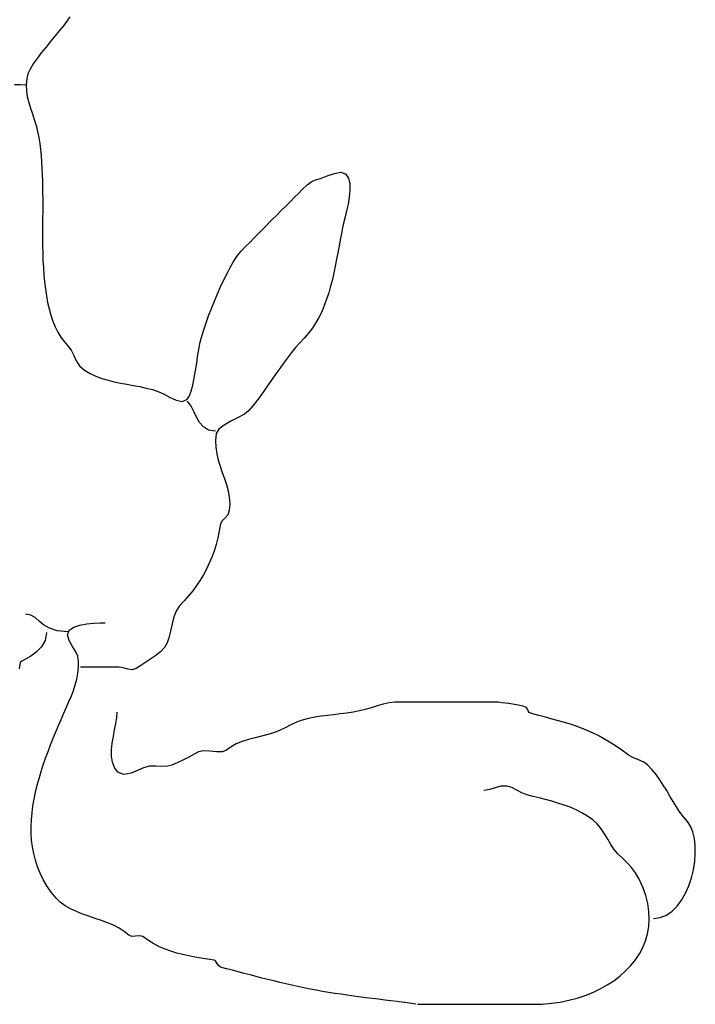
# Model space of a CAD drawing. Extents: x 0.04 to 3.37, y 0.04 to 5.73.
# Tile 2 of 5: x 1.83 to 3.37, y 0.04 to 2.27. Entities that reach past the tile are written whole.
import ezdxf

# ---------------------------------------------------------------- set-up
doc = ezdxf.new("R2010")
doc.units = 0

msp = doc.modelspace()

# ---------------------------------------------------------------- linework, layer by layer
at = {"color": 7, "linetype": 'CONTINUOUS'}
for p, q in [((1.9411, 2.2651), (1.93315, 2.25435)), ((1.9475, 2.275), (1.9411, 2.2651)), ((1.92395, 2.2428), (1.91395, 2.2307)), ((1.93315, 2.25435), (1.92395, 2.2428)), ((1.9035, 2.21825), (1.893, 2.2056)), ((1.91395, 2.2307), (1.9035, 2.21825)), ((1.8828, 2.1929), (1.8733, 2.18035)), ((1.893, 2.2056), (1.8828, 2.1929)), ((1.8649, 2.1681), (1.85795, 2.15635)), ((1.8733, 2.18035), (1.8649, 2.1681)), ((1.85285, 2.14525), (1.85, 2.135)), ((1.85795, 2.15635), (1.85285, 2.14525)), ((1.85, 2.135), (1.84865, 2.1209)), ((1.83595, 2.1202), (1.8224, 2.1205)), ((1.848, 2.12), (1.83595, 2.1202)), ((1.84865, 2.1209), (1.8492, 2.10725)), ((1.8492, 2.10725), (1.8513, 2.09385)), ((1.8513, 2.09385), (1.85445, 2.08075)), ((1.85445, 2.08075), (1.85845, 2.0677)), ((1.85845, 2.0677), (1.8628, 2.05475)), ((1.8628, 2.05475), (1.8672, 2.0417)), ((1.8672, 2.0417), (1.8713, 2.0285)), ((1.8713, 2.0285), (1.87465, 2.015)), ((1.87465, 2.015), (1.87725, 2.0014)), ((1.87725, 2.0014), (1.8794, 1.98755)), ((1.8794, 1.98755), (1.88115, 1.9736)), ((1.88115, 1.9736), (1.88255, 1.9595)), ((1.88255, 1.9595), (1.8836, 1.9453)), ((1.8836, 1.9453), (1.8844, 1.9311)), ((1.8844, 1.9311), (1.885, 1.91695)), ((2.5481, 1.91965), (2.5629, 1.9222)), ((2.5629, 1.9222), (2.57355, 1.91855)), ((1.885, 1.91695), (1.88545, 1.90285)), ((1.88545, 1.90285), (1.8858, 1.88885)), ((2.4863, 1.89345), (2.4968, 1.90145)), ((2.4968, 1.90145), (2.505, 1.905)), ((2.505, 1.905), (2.5165, 1.90805)), ((2.5165, 1.90805), (2.53175, 1.91395)), ((2.53175, 1.91395), (2.5481, 1.91965)), ((2.57355, 1.91855), (2.58, 1.9086)), ((2.58, 1.9086), (2.58305, 1.8958)), ((1.8858, 1.88885), (1.8861, 1.875)), ((2.4655, 1.8735), (2.4753, 1.8833)), ((2.4753, 1.8833), (2.4863, 1.89345)), ((2.58345, 1.88115), (2.5819, 1.8654)), ((2.58305, 1.8958), (2.58345, 1.88115)), ((1.8861, 1.875), (1.88625, 1.8617)), ((1.88625, 1.8617), (1.88625, 1.84775)), ((2.4378, 1.8456), (2.44815, 1.856)), ((2.44815, 1.856), (2.45855, 1.86645)), ((2.45855, 1.86645), (2.4655, 1.8735)), ((2.5819, 1.8654), (2.57905, 1.8496)), ((1.8862, 1.8333), (1.8861, 1.8183)), ((1.88625, 1.84775), (1.8862, 1.8333)), ((2.4173, 1.825), (2.4275, 1.83525)), ((2.4275, 1.83525), (2.4378, 1.8456)), ((2.57555, 1.83445), (2.57215, 1.821)), ((2.57905, 1.8496), (2.57555, 1.83445)), ((1.8861, 1.8183), (1.88595, 1.8029)), ((2.38695, 1.79435), (2.40715, 1.81475)), ((2.40715, 1.81475), (2.4173, 1.825)), ((2.56945, 1.81), (2.5667, 1.79695)), ((2.57215, 1.821), (2.56945, 1.81)), ((1.88595, 1.8029), (1.8859, 1.7872)), ((1.8859, 1.7872), (1.8859, 1.7712)), ((2.36675, 1.77405), (2.38695, 1.79435)), ((2.5667, 1.79695), (2.564, 1.7833)), ((1.8859, 1.7712), (1.886, 1.755)), ((2.3567, 1.7639), (2.36675, 1.77405)), ((2.5614, 1.7692), (2.55875, 1.7547)), ((2.564, 1.7833), (2.5614, 1.7692)), ((1.886, 1.755), (1.88635, 1.73865)), ((2.33095, 1.73725), (2.33645, 1.74355)), ((2.33645, 1.74355), (2.34655, 1.75375)), ((2.34655, 1.75375), (2.3567, 1.7639)), ((2.55875, 1.7547), (2.55605, 1.73985)), ((1.88635, 1.73865), (1.8869, 1.7223)), ((1.8869, 1.7223), (1.8877, 1.70595)), ((2.31845, 1.71835), (2.32495, 1.7288)), ((2.32495, 1.7288), (2.33095, 1.73725)), ((2.5532, 1.7248), (2.5502, 1.7096)), ((2.55605, 1.73985), (2.5532, 1.7248)), ((1.8877, 1.70595), (1.8888, 1.6897)), ((2.3045, 1.6928), (2.3116, 1.7063)), ((2.3116, 1.7063), (2.31845, 1.71835)), ((2.5502, 1.7096), (2.54695, 1.6943)), ((1.8888, 1.6897), (1.8903, 1.6736)), ((2.28995, 1.66265), (2.29725, 1.6782)), ((2.29725, 1.6782), (2.3045, 1.6928)), ((2.5434, 1.67905), (2.53945, 1.66385)), ((2.54695, 1.6943), (2.5434, 1.67905)), ((1.8903, 1.6736), (1.8922, 1.65775)), ((1.8922, 1.65775), (1.89455, 1.6422)), ((2.28275, 1.6465), (2.28995, 1.66265)), ((2.53945, 1.66385), (2.53515, 1.6489)), ((1.89455, 1.6422), (1.8974, 1.6271)), ((2.27575, 1.62995), (2.28275, 1.6465)), ((2.5304, 1.63415), (2.5251, 1.6198)), ((2.53515, 1.6489), (2.5304, 1.63415)), ((1.8974, 1.6271), (1.9008, 1.6124)), ((1.9008, 1.6124), (1.90475, 1.59825)), ((2.2627, 1.5967), (2.26905, 1.61325)), ((2.26905, 1.61325), (2.27575, 1.62995)), ((2.5251, 1.6198), (2.5192, 1.6059)), ((1.90475, 1.59825), (1.90935, 1.5847)), ((2.2569, 1.58055), (2.2627, 1.5967)), ((2.5127, 1.59245), (2.50555, 1.57965)), ((2.5192, 1.6059), (2.5127, 1.59245)), ((1.90935, 1.5847), (1.91465, 1.5718)), ((1.91465, 1.5718), (1.9207, 1.5597)), ((2.2473, 1.55045), (2.25175, 1.56505)), ((2.25175, 1.56505), (2.2569, 1.58055)), ((2.4976, 1.56755), (2.48885, 1.5562)), ((2.50555, 1.57965), (2.4976, 1.56755)), ((1.9207, 1.5597), (1.9275, 1.5484)), ((1.9275, 1.5484), (1.9351, 1.538)), ((2.24365, 1.537), (2.2473, 1.55045)), ((2.4793, 1.5457), (2.4694, 1.53535)), ((2.48885, 1.5562), (2.4793, 1.5457)), ((1.9351, 1.538), (1.94355, 1.52855)), ((1.94355, 1.52855), (1.95105, 1.51845)), ((2.2396, 1.5163), (2.241, 1.525)), ((2.241, 1.525), (2.24365, 1.537)), ((2.45985, 1.52445), (2.45055, 1.5131)), ((2.4694, 1.53535), (2.45985, 1.52445)), ((1.95105, 1.51845), (1.95675, 1.50675)), ((1.95675, 1.50675), (1.96245, 1.49455)), ((2.23565, 1.48905), (2.2378, 1.50395)), ((2.2378, 1.50395), (2.2396, 1.5163)), ((2.4415, 1.5014), (2.43265, 1.4894)), ((2.45055, 1.5131), (2.4415, 1.5014)), ((1.96245, 1.49455), (1.96995, 1.48295)), ((1.96995, 1.48295), (1.981, 1.473)), ((2.2331, 1.4726), (2.23565, 1.48905)), ((2.42395, 1.4772), (2.41535, 1.46485)), ((2.43265, 1.4894), (2.42395, 1.4772)), ((1.981, 1.473), (1.9939, 1.4655)), ((1.9939, 1.4655), (2.0071, 1.4594)), ((2.0071, 1.4594), (2.0207, 1.4544)), ((2.0207, 1.4544), (2.0345, 1.4503)), ((2.2267, 1.4397), (2.2301, 1.4558)), ((2.2301, 1.4558), (2.2331, 1.4726)), ((2.41535, 1.46485), (2.39815, 1.44005)), ((2.0345, 1.4503), (2.0486, 1.4469)), ((2.0486, 1.4469), (2.06285, 1.444)), ((2.06285, 1.444), (2.07725, 1.4414)), ((2.07725, 1.4414), (2.09175, 1.4388)), ((2.09175, 1.4388), (2.10635, 1.43605)), ((2.10635, 1.43605), (2.12095, 1.4329)), ((2.12095, 1.4329), (2.1355, 1.42915)), ((2.2228, 1.42535), (2.2267, 1.4397)), ((2.39815, 1.44005), (2.38955, 1.4278)), ((2.1355, 1.42915), (2.15, 1.42455)), ((2.15, 1.42455), (2.16025, 1.41965)), ((2.16025, 1.41965), (2.174, 1.4123)), ((2.174, 1.4123), (2.18895, 1.4056)), ((2.21355, 1.40645), (2.21845, 1.4139)), ((2.21845, 1.4139), (2.2228, 1.42535)), ((2.3808, 1.4157), (2.37195, 1.4039)), ((2.38955, 1.4278), (2.3808, 1.4157)), ((2.18895, 1.4056), (2.20295, 1.4026)), ((2.20295, 1.4026), (2.21355, 1.40645)), ((2.22285, 1.39205), (2.215, 1.403)), ((2.2293, 1.3795), (2.22285, 1.39205)), ((2.3629, 1.39245), (2.35355, 1.38145)), ((2.37195, 1.4039), (2.3629, 1.39245)), ((2.23545, 1.36665), (2.2293, 1.3795)), ((2.2423, 1.35455), (2.23545, 1.36665)), ((2.3295, 1.3659), (2.3132, 1.3576)), ((2.34385, 1.37385), (2.3295, 1.3659)), ((2.35355, 1.38145), (2.34385, 1.37385)), ((2.251, 1.3445), (2.2423, 1.35455)), ((2.2625, 1.33755), (2.251, 1.3445)), ((2.29765, 1.3488), (2.2857, 1.33965)), ((2.3132, 1.3576), (2.29765, 1.3488)), ((2.278, 1.335), (2.2625, 1.33755)), ((2.28, 1.33), (2.27845, 1.314)), ((2.2857, 1.33965), (2.28, 1.33)), ((2.27845, 1.314), (2.27895, 1.29865)), ((2.27895, 1.29865), (2.28115, 1.28385)), ((2.28115, 1.28385), (2.2846, 1.2695)), ((2.2846, 1.2695), (2.2889, 1.25545)), ((2.2889, 1.25545), (2.2937, 1.24155)), ((2.2937, 1.24155), (2.29855, 1.22775)), ((2.29855, 1.22775), (2.30305, 1.21385)), ((2.30305, 1.21385), (2.3068, 1.19975)), ((2.3068, 1.19975), (2.30945, 1.1853)), ((2.30945, 1.1853), (2.3105, 1.17045)), ((2.3105, 1.17045), (2.30965, 1.155)), ((2.306, 1.14515), (2.29965, 1.1377)), ((2.30965, 1.155), (2.306, 1.14515)), ((2.29, 1.125), (2.287, 1.10865)), ((2.29345, 1.13135), (2.29, 1.125)), ((2.29965, 1.1377), (2.29345, 1.13135)), ((2.287, 1.10865), (2.28345, 1.09295)), ((2.27945, 1.0778), (2.2749, 1.06315)), ((2.28345, 1.09295), (2.27945, 1.0778)), ((2.2749, 1.06315), (2.2698, 1.04905)), ((2.26415, 1.0354), (2.2579, 1.0222)), ((2.2698, 1.04905), (2.26415, 1.0354)), ((2.25105, 1.00935), (2.2436, 0.9969)), ((2.2579, 1.0222), (2.25105, 1.00935)), ((2.2355, 0.98475), (2.22675, 0.97285)), ((2.2436, 0.9969), (2.2355, 0.98475)), ((2.21735, 0.96125), (2.20725, 0.9498)), ((2.22675, 0.97285), (2.21735, 0.96125)), ((2.19645, 0.93855), (2.18955, 0.9283)), ((2.20725, 0.9498), (2.19645, 0.93855)), ((1.859, 0.9178), (1.847, 0.92)), ((1.86875, 0.91205), (1.859, 0.9178)), ((2.18955, 0.9283), (2.1841, 0.91415)), ((1.878, 0.90425), (1.86875, 0.91205)), ((1.88835, 0.89575), (1.878, 0.90425)), ((1.9015, 0.88795), (1.88835, 0.89575)), ((1.9567, 0.89025), (1.97055, 0.89485)), ((1.97055, 0.89485), (1.9863, 0.8977)), ((1.9863, 0.8977), (2.0023, 0.89925)), ((2.0023, 0.89925), (2.01675, 0.8999)), ((2.01675, 0.8999), (2.028, 0.9)), ((2.1797, 0.89795), (2.1759, 0.8815)), ((2.1841, 0.91415), (2.1797, 0.89795)), ((1.895, 0.878), (1.89175, 0.8601)), ((1.9192, 0.8822), (1.9015, 0.88795)), ((1.943, 0.88), (1.9192, 0.8822)), ((1.94285, 0.87335), (1.94645, 0.88355)), ((1.9464, 0.86045), (1.94285, 0.87335)), ((1.94645, 0.88355), (1.9567, 0.89025)), ((2.1759, 0.8815), (2.17235, 0.8666)), ((1.89175, 0.8601), (1.8833, 0.8455)), ((1.9536, 0.8468), (1.9464, 0.86045)), ((2.16855, 0.855), (2.1623, 0.84435)), ((2.17235, 0.8666), (2.16855, 0.855)), ((1.8717, 0.8339), (1.85905, 0.8249)), ((1.8833, 0.8455), (1.8717, 0.8339)), ((1.96115, 0.83435), (1.9536, 0.8468)), ((1.96565, 0.825), (1.96115, 0.83435)), ((2.15355, 0.83485), (2.1431, 0.8262)), ((2.1623, 0.84435), (2.15355, 0.83485)), ((1.835, 0.81), (1.8326, 0.7957)), ((1.83865, 0.81335), (1.835, 0.81)), ((1.84735, 0.8182), (1.83865, 0.81335)), ((1.85905, 0.8249), (1.84735, 0.8182)), ((1.96755, 0.81275), (1.96565, 0.825)), ((1.9677, 0.79975), (1.96755, 0.81275)), ((2.11995, 0.8108), (2.1087, 0.8036)), ((2.13165, 0.8183), (2.11995, 0.8108)), ((2.1431, 0.8262), (2.13165, 0.8183)), ((1.96365, 0.7728), (1.96625, 0.7863)), ((1.96625, 0.7863), (1.9677, 0.79975)), ((2.06, 0.8), (1.972, 0.8)), ((2.069, 0.79825), (2.06, 0.8)), ((2.0792, 0.795), (2.069, 0.79825)), ((2.08945, 0.7934), (2.0792, 0.795)), ((2.09855, 0.79645), (2.08945, 0.7934)), ((2.1087, 0.8036), (2.09855, 0.79645)), ((1.95585, 0.7468), (1.96005, 0.7595)), ((1.96005, 0.7595), (1.96365, 0.7728)), ((1.95125, 0.735), (1.95585, 0.7468)), ((1.9401, 0.7088), (1.9458, 0.72205)), ((1.9458, 0.72205), (1.95125, 0.735)), ((2.65855, 0.7161), (2.6449, 0.71215)), ((2.672, 0.7189), (2.65855, 0.7161)), ((2.685, 0.72), (2.672, 0.7189)), ((2.92, 0.72), (2.685, 0.72)), ((2.9288, 0.71915), (2.92, 0.72)), ((2.94425, 0.71695), (2.9288, 0.71915)), ((2.9616, 0.7141), (2.94425, 0.71695)), ((1.9283, 0.68135), (1.93425, 0.6952)), ((1.93425, 0.6952), (1.9401, 0.7088)), ((2.0542, 0.6858), (2.055, 0.698)), ((2.56145, 0.69365), (2.5469, 0.69195)), ((2.576, 0.6955), (2.56145, 0.69365)), ((2.59055, 0.69765), (2.576, 0.6955)), ((2.605, 0.70035), (2.59055, 0.69765)), ((2.61795, 0.70365), (2.605, 0.70035)), ((2.6313, 0.7078), (2.61795, 0.70365)), ((2.6449, 0.71215), (2.6313, 0.7078)), ((2.97625, 0.7111), (2.9616, 0.7141)), ((2.98355, 0.70855), (2.97625, 0.7111)), ((2.9862, 0.7047), (2.98355, 0.70855)), ((2.9879, 0.7006), (2.9862, 0.7047)), ((2.99035, 0.697), (2.9879, 0.7006)), ((2.995, 0.6945), (2.99035, 0.697)), ((3.01165, 0.6901), (2.995, 0.6945)), ((1.92225, 0.66725), (1.9283, 0.68135)), ((2.0494, 0.6577), (2.05215, 0.67225)), ((2.05215, 0.67225), (2.0542, 0.6858)), ((2.4622, 0.6747), (2.4494, 0.66865)), ((2.475, 0.6794), (2.4622, 0.6747)), ((2.4892, 0.6831), (2.475, 0.6794)), ((2.5035, 0.686), (2.4892, 0.6831)), ((2.5179, 0.6883), (2.5035, 0.686)), ((2.5324, 0.69025), (2.5179, 0.6883)), ((2.5469, 0.69195), (2.5324, 0.69025)), ((3.02735, 0.68595), (3.01165, 0.6901)), ((3.0423, 0.682), (3.02735, 0.68595)), ((3.05655, 0.67805), (3.0423, 0.682)), ((3.07025, 0.67415), (3.05655, 0.67805)), ((3.0835, 0.67005), (3.07025, 0.67415)), ((3.0964, 0.66575), (3.0835, 0.67005)), ((1.9102, 0.6383), (1.9162, 0.6529)), ((1.9162, 0.6529), (1.92225, 0.66725)), ((2.0465, 0.64255), (2.0494, 0.6577)), ((2.41, 0.6505), (2.39695, 0.64675)), ((2.42335, 0.6557), (2.41, 0.6505)), ((2.4365, 0.662), (2.42335, 0.6557)), ((2.4494, 0.66865), (2.4365, 0.662)), ((3.109, 0.66115), (3.0964, 0.66575)), ((3.12155, 0.6561), (3.109, 0.66115)), ((3.13405, 0.65055), (3.12155, 0.6561)), ((3.14665, 0.64435), (3.13405, 0.65055)), ((1.90425, 0.62355), (1.9102, 0.6383)), ((2.04245, 0.6121), (2.044, 0.62725)), ((2.044, 0.62725), (2.0465, 0.64255)), ((2.3254, 0.6259), (2.3135, 0.61935)), ((2.3388, 0.63125), (2.3254, 0.6259)), ((2.3532, 0.63575), (2.3388, 0.63125)), ((2.368, 0.63965), (2.3532, 0.63575)), ((2.38275, 0.6432), (2.368, 0.63965)), ((2.39695, 0.64675), (2.38275, 0.6432)), ((3.15945, 0.63745), (3.14665, 0.64435)), ((3.1726, 0.62975), (3.15945, 0.63745)), ((3.18615, 0.6211), (3.1726, 0.62975)), ((1.89295, 0.59345), (1.8985, 0.6086)), ((1.8985, 0.6086), (1.90425, 0.62355)), ((2.04235, 0.59755), (2.04245, 0.6121)), ((2.24, 0.6075), (2.2299, 0.60225)), ((2.25135, 0.60975), (2.24, 0.6075)), ((2.2657, 0.60895), (2.25135, 0.60975)), ((2.28075, 0.60745), (2.2657, 0.60895)), ((2.29415, 0.6075), (2.28075, 0.60745)), ((2.30355, 0.61145), (2.29415, 0.6075)), ((2.3135, 0.61935), (2.30355, 0.61145)), ((3.20025, 0.61145), (3.18615, 0.6211)), ((3.215, 0.6007), (3.20025, 0.61145)), ((1.8876, 0.5782), (1.89295, 0.59345)), ((2.0443, 0.584), (2.04235, 0.59755)), ((2.0488, 0.5718), (2.0443, 0.584)), ((2.19125, 0.58265), (2.1794, 0.5777)), ((2.20435, 0.589), (2.19125, 0.58265)), ((2.2176, 0.5958), (2.20435, 0.589)), ((2.2299, 0.60225), (2.2176, 0.5958)), ((3.2254, 0.59485), (3.215, 0.6007)), ((3.238, 0.58945), (3.2254, 0.59485)), ((3.25, 0.5842), (3.238, 0.58945)), ((3.25855, 0.57855), (3.25, 0.5842)), ((1.87795, 0.5474), (1.8826, 0.56285)), ((1.8826, 0.56285), (1.8876, 0.5782)), ((2.05645, 0.56145), (2.0488, 0.5718)), ((2.0701, 0.55625), (2.05645, 0.56145)), ((2.0869, 0.5593), (2.0701, 0.55625)), ((2.1031, 0.566), (2.0869, 0.5593)), ((2.115, 0.57165), (2.1031, 0.566)), ((2.12845, 0.57495), (2.115, 0.57165)), ((2.1423, 0.575), (2.12845, 0.57495)), ((2.15625, 0.57425), (2.1423, 0.575)), ((2.17, 0.575), (2.15625, 0.57425)), ((2.1794, 0.5777), (2.17, 0.575)), ((3.2686, 0.56775), (3.25855, 0.57855)), ((3.2778, 0.5563), (3.2686, 0.56775)), ((1.8737, 0.53185), (1.87795, 0.5474)), ((3.28635, 0.5444), (3.2778, 0.5563)), ((3.29435, 0.5322), (3.28635, 0.5444)), ((1.8667, 0.5006), (1.86995, 0.51625)), ((1.86995, 0.51625), (1.8737, 0.53185)), ((2.90045, 0.52205), (2.887, 0.52)), ((2.91295, 0.5263), (2.90045, 0.52205)), ((2.92575, 0.5299), (2.91295, 0.5263)), ((2.94, 0.53), (2.92575, 0.5299)), ((2.9505, 0.52655), (2.94, 0.53)), ((2.9619, 0.52075), (2.9505, 0.52655)), ((2.9736, 0.51465), (2.9619, 0.52075)), ((2.985, 0.5102), (2.9736, 0.51465)), ((3.302, 0.5198), (3.29435, 0.5322)), ((3.3094, 0.5074), (3.302, 0.5198)), ((1.864, 0.48495), (1.8667, 0.5006)), ((2.9989, 0.5066), (2.985, 0.5102)), ((3.01295, 0.50305), (2.9989, 0.5066)), ((3.0271, 0.4994), (3.01295, 0.50305)), ((3.04125, 0.4956), (3.0271, 0.4994)), ((3.05535, 0.4915), (3.04125, 0.4956)), ((3.0693, 0.48695), (3.05535, 0.4915)), ((3.3168, 0.49505), (3.3094, 0.5074)), ((3.3243, 0.4829), (3.3168, 0.49505)), ((1.8606, 0.4537), (1.86195, 0.4693)), ((1.86195, 0.4693), (1.864, 0.48495)), ((3.083, 0.48185), (3.0693, 0.48695)), ((3.09645, 0.4761), (3.083, 0.48185)), ((3.10955, 0.46955), (3.09645, 0.4761)), ((3.12215, 0.46205), (3.10955, 0.46955)), ((3.3321, 0.47115), (3.3243, 0.4829)), ((3.3403, 0.4599), (3.3321, 0.47115)), ((1.85995, 0.43815), (1.8606, 0.4537)), ((3.1343, 0.45355), (3.12215, 0.46205)), ((3.14465, 0.44405), (3.1343, 0.45355)), ((3.34905, 0.4493), (3.3403, 0.4599)), ((3.3561, 0.439), (3.34905, 0.4493)), ((1.8601, 0.42265), (1.85995, 0.43815)), ((3.15345, 0.43315), (3.14465, 0.44405)), ((3.16125, 0.42135), (3.15345, 0.43315)), ((3.36135, 0.4262), (3.3561, 0.439)), ((3.3649, 0.41135), (3.36135, 0.4262)), ((1.86105, 0.40725), (1.8601, 0.42265)), ((1.86295, 0.39195), (1.86105, 0.40725)), ((3.16845, 0.4092), (3.16125, 0.42135)), ((3.17555, 0.39735), (3.16845, 0.4092)), ((3.36675, 0.39495), (3.3649, 0.41135)), ((1.86575, 0.37675), (1.86295, 0.39195)), ((3.18305, 0.3862), (3.17555, 0.39735)), ((3.19145, 0.37645), (3.18305, 0.3862)), ((3.367, 0.37735), (3.36675, 0.39495)), ((1.86955, 0.36175), (1.86575, 0.37675)), ((1.87445, 0.3469), (1.86955, 0.36175)), ((3.2017, 0.3663), (3.19145, 0.37645)), ((3.212, 0.3559), (3.2017, 0.3663)), ((3.36265, 0.3403), (3.3656, 0.359)), ((3.3656, 0.359), (3.367, 0.37735)), ((1.8804, 0.33225), (1.87445, 0.3469)), ((3.2219, 0.34495), (3.212, 0.3559)), ((3.23095, 0.3331), (3.2219, 0.34495)), ((3.35815, 0.3218), (3.36265, 0.3403)), ((1.88755, 0.3178), (1.8804, 0.33225)), ((1.8959, 0.3036), (1.88755, 0.3178)), ((3.2388, 0.32), (3.23095, 0.3331)), ((3.24765, 0.3007), (3.2388, 0.32)), ((3.35215, 0.3038), (3.35815, 0.3218)), ((1.9055, 0.28965), (1.8959, 0.3036)), ((3.2544, 0.28185), (3.24765, 0.3007)), ((3.34475, 0.28685), (3.35215, 0.3038)), ((1.91645, 0.27595), (1.9055, 0.28965)), ((1.9261, 0.2664), (1.91645, 0.27595)), ((3.259, 0.26345), (3.2544, 0.28185)), ((3.3257, 0.25755), (3.3359, 0.27125)), ((3.3359, 0.27125), (3.34475, 0.28685)), ((1.93715, 0.25825), (1.9261, 0.2664)), ((1.9494, 0.25125), (1.93715, 0.25825)), ((1.96255, 0.24515), (1.9494, 0.25125)), ((3.26165, 0.2455), (3.259, 0.26345)), ((3.30135, 0.23745), (3.31415, 0.24615)), ((3.31415, 0.24615), (3.3257, 0.25755)), ((1.97635, 0.23975), (1.96255, 0.24515)), ((1.9906, 0.2348), (1.97635, 0.23975)), ((2.00505, 0.23), (1.9906, 0.2348)), ((2.0194, 0.22515), (2.00505, 0.23)), ((2.0334, 0.22), (2.0194, 0.22515)), ((3.26125, 0.21115), (3.26235, 0.22805)), ((3.26235, 0.22805), (3.26165, 0.2455)), ((3.272, 0.23), (3.2873, 0.23195)), ((3.2873, 0.23195), (3.30135, 0.23745)), ((2.0469, 0.2143), (2.0334, 0.22)), ((2.05955, 0.2078), (2.0469, 0.2143)), ((2.07115, 0.20025), (2.05955, 0.2078)), ((3.25835, 0.1948), (3.26125, 0.21115)), ((2.08145, 0.19145), (2.07115, 0.20025)), ((2.0883, 0.18885), (2.08145, 0.19145)), ((2.09715, 0.18965), (2.0883, 0.18885)), ((2.10615, 0.1906), (2.09715, 0.18965)), ((2.11355, 0.18855), (2.10615, 0.1906)), ((2.126, 0.17975), (2.11355, 0.18855)), ((2.13855, 0.17215), (2.126, 0.17975)), ((3.2477, 0.164), (3.25385, 0.1791)), ((3.25385, 0.1791), (3.25835, 0.1948)), ((2.15125, 0.1656), (2.13855, 0.17215)), ((2.1641, 0.16005), (2.15125, 0.1656)), ((2.17715, 0.15535), (2.1641, 0.16005)), ((3.24005, 0.14955), (3.2477, 0.164)), ((2.19035, 0.15135), (2.17715, 0.15535)), ((2.2038, 0.1479), (2.19035, 0.15135)), ((2.2175, 0.1449), (2.2038, 0.1479)), ((2.23145, 0.14225), (2.2175, 0.1449)), ((2.24565, 0.1398), (2.23145, 0.14225)), ((2.26015, 0.13745), (2.24565, 0.1398)), ((2.275, 0.135), (2.26015, 0.13745)), ((2.27915, 0.1324), (2.275, 0.135)), ((3.2206, 0.12285), (3.231, 0.13585)), ((3.231, 0.13585), (3.24005, 0.14955)), ((2.28195, 0.12765), (2.27915, 0.1324)), ((2.28505, 0.1227), (2.28195, 0.12765)), ((2.29, 0.11945), (2.28505, 0.1227)), ((2.30325, 0.1158), (2.29, 0.11945)), ((2.31655, 0.11215), (2.30325, 0.1158)), ((2.3299, 0.10855), (2.31655, 0.11215)), ((3.20895, 0.1106), (3.2206, 0.12285)), ((2.3433, 0.105), (2.3299, 0.10855)), ((2.35675, 0.1015), (2.3433, 0.105)), ((2.3702, 0.09805), (2.35675, 0.1015)), ((2.3837, 0.0946), (2.3702, 0.09805)), ((2.4108, 0.0879), (2.3837, 0.0946)), ((3.18215, 0.0886), (3.1961, 0.0992)), ((3.1961, 0.0992), (3.20895, 0.1106)), ((2.42435, 0.08465), (2.4108, 0.0879)), ((2.45145, 0.07835), (2.42435, 0.08465)), ((2.465, 0.0753), (2.45145, 0.07835)), ((2.4789, 0.07235), (2.465, 0.0753)), ((2.49285, 0.0695), (2.4789, 0.07235)), ((2.50685, 0.0669), (2.49285, 0.0695)), ((3.1345, 0.06205), (3.15125, 0.06995)), ((3.15125, 0.06995), (3.16715, 0.07885)), ((3.16715, 0.07885), (3.18215, 0.0886)), ((2.52085, 0.0644), (2.50685, 0.0669)), ((2.5349, 0.06205), (2.52085, 0.0644)), ((2.549, 0.0598), (2.5349, 0.06205)), ((2.5631, 0.0577), (2.549, 0.0598)), ((2.5772, 0.05565), (2.5631, 0.0577)), ((2.59135, 0.0537), (2.5772, 0.05565)), ((2.61965, 0.05), (2.59135, 0.0537)), ((2.64805, 0.0464), (2.61965, 0.05)), ((2.6622, 0.04465), (2.64805, 0.0464)), ((3.0799, 0.0441), (3.0987, 0.04905)), ((3.0987, 0.04905), (3.11695, 0.05505)), ((3.11695, 0.05505), (3.1345, 0.06205)), ((2.6764, 0.04285), (2.6622, 0.04465)), ((2.69055, 0.04105), (2.6764, 0.04285)), ((2.71885, 0.03725), (2.69055, 0.04105)), ((2.733, 0.0353), (2.71885, 0.03725)), ((2.737, 0.035), (3, 0.035)), ((3, 0.035), (3.0205, 0.0356)), ((3.0205, 0.0356), (3.04065, 0.0373)), ((3.04065, 0.0373), (3.0605, 0.04015)), ((3.0605, 0.04015), (3.0799, 0.0441))]:
    msp.add_line(p, q, dxfattribs=at)

doc.saveas('drawing.dxf')
